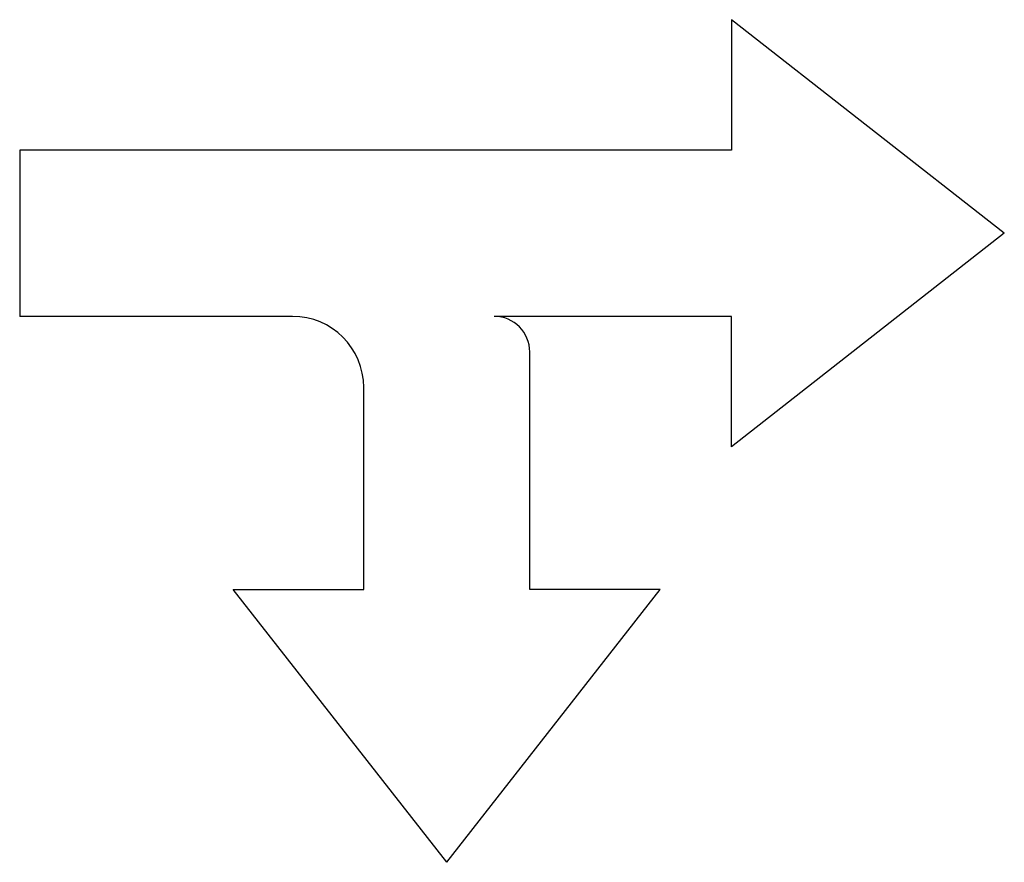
# Model space of a CAD drawing. Extents: x 248 to 331, y 157 to 228.
import ezdxf

# ---------------------------------------------------------------- set-up
doc = ezdxf.new("R2010")
doc.units = 0
doc.layers.get('0').update_dxf_attribs({"linetype": 'CONTINUOUS'})

msp = doc.modelspace()

# ---------------------------------------------------------------- linework, layer by layer
at = {"color": 0}
for p, q in [((308, 228), (308, 217)), ((331, 210), (308, 228)), ((308, 217), (248, 217)), ((248, 217), (248, 203)), ((331, 210), (308, 192)), ((271, 203), (248, 203)), ((308, 203), (288, 203)), ((308, 192), (308, 203)), ((291, 180), (291, 200)), ((277, 180), (277, 197)), ((284, 157), (266, 180)), ((266, 180), (277, 180)), ((284, 157), (302, 180)), ((302, 180), (291, 180))]:
    msp.add_line(p, q, dxfattribs=at)
for centre, radius, start in [((271, 197), 6, 0), ((288, 200), 3, 360)]:
    msp.add_arc(centre, radius, start, 90, dxfattribs=at)

doc.saveas('drawing.dxf')
